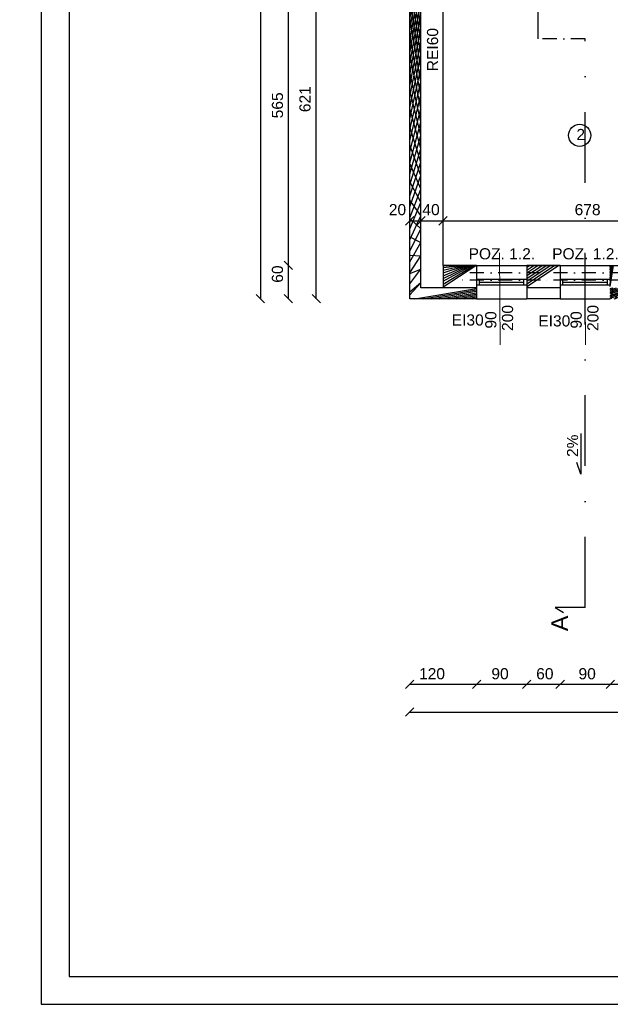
# Model space of a CAD drawing. Header units: millimetres. Extents: x 6528 to 149658, y 3342 to 12852.
# Tile 44 of 122: x 66778 to 67838, y 5984 to 7752. Entities that reach past the tile are written whole.
import ezdxf

# ---------------------------------------------------------------- set-up
doc = ezdxf.new("R2010")
doc.units = ezdxf.units.MM
doc.linetypes.add('DASHDOTX2', pattern=[50.8, 25.4, -12.7, 0, -12.7])
doc.layers.add('inne', color=7, linetype='Continuous')
doc.layers.add('R-TAB', color=1, linetype='Continuous')
doc.styles.get("Standard").update_dxf_attribs({"font": 'arial.ttf'})
doc.dimstyles.new('ISO-25', dxfattribs={"dimtxt": 2.5, "dimasz": 2.5, "dimexe": 1.25, "dimexo": 0.625, "dimtad": 1, "dimtxsty": 'Standard', "dimcen": 2.5, "dimadec": 0, "dimazin": 0, "dimtfac": 1, "dimtmove": 0, "dimatfit": 3, "dimfxl": 1, "dimarcsym": 0})
pattern_1 = [(45, (-1177794257.981769, -935731374.6151185), (-11.22532015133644, 11.22532015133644), []), (135, (-1177794257.981769, -935731374.6151185), (-11.22532015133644, -11.22532015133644), [])]

# ---------------------------------------------------------------- blocks, each defined once
blk = doc.blocks.new('_Oblique')
at = {"color": 0, "linetype": 'ByBlock', "lineweight": -2}
blk.add_line((-0.5, -0.5), (0.5, 0.5), dxfattribs=at)
blk = doc.blocks.new('*D2198')
at = {"color": 0, "lineweight": -2, "transparency": 16777216}
blk.add_line((67478.06000440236, 6558.943905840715), (67598.06000440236, 6558.943905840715), dxfattribs=at)
at = {"layer": 'Defpoints', "color": 0, "transparency": 16777216}
for p in [(67478.06000440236, 7250.670604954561), (67598.06000440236, 7250.670604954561), (67598.06000440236, 6558.943905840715)]:
    blk.add_point(p, dxfattribs=at)
at = {"color": 0, "lineweight": -2, "transparency": 16777216, "xscale": 15, "yscale": 15, "zscale": 15, "rotation": 180}
blk.add_blockref('_Oblique', (67478.06000440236, 6558.943905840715), dxfattribs=at)
at = {"color": 0, "lineweight": -2, "transparency": 16777216, "xscale": 15, "yscale": 15, "zscale": 15}
blk.add_blockref('_Oblique', (67598.06000440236, 6558.943905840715), dxfattribs=at)
at = {"color": 0, "transparency": 16777216, "insert": (67518.06000440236, 6577.617698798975), "char_height": 20, "attachment_point": 5}
blk.add_mtext('120', dxfattribs=at)
blk = doc.blocks.new('*D2199')
at = {"color": 0, "lineweight": -2, "transparency": 16777216}
blk.add_line((67598.06000440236, 6558.943905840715), (67688.06000440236, 6558.943905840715), dxfattribs=at)
at = {"layer": 'Defpoints', "color": 0, "transparency": 16777216}
for p in [(67598.06000440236, 7250.670604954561), (67688.06000440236, 7250.670604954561), (67688.06000440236, 6558.943905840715)]:
    blk.add_point(p, dxfattribs=at)
at = {"color": 0, "lineweight": -2, "transparency": 16777216, "xscale": 15, "yscale": 15, "zscale": 15, "rotation": 180}
blk.add_blockref('_Oblique', (67598.06000440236, 6558.943905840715), dxfattribs=at)
at = {"color": 0, "lineweight": -2, "transparency": 16777216, "xscale": 15, "yscale": 15, "zscale": 15}
blk.add_blockref('_Oblique', (67688.06000440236, 6558.943905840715), dxfattribs=at)
at = {"color": 0, "transparency": 16777216, "insert": (67640.14321987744, 6577.617698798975), "char_height": 20, "attachment_point": 5}
blk.add_mtext('90', dxfattribs=at)
blk = doc.blocks.new('*D2200')
at = {"color": 0, "lineweight": -2, "transparency": 16777216}
blk.add_line((67688.06000440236, 6558.943905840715), (67748.06000392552, 6558.943905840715), dxfattribs=at)
at = {"layer": 'Defpoints', "color": 0, "transparency": 16777216}
for p in [(67688.06000440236, 7250.670604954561), (67748.06000392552, 7250.670604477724), (67748.06000392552, 6558.943905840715)]:
    blk.add_point(p, dxfattribs=at)
at = {"color": 0, "lineweight": -2, "transparency": 16777216, "xscale": 15, "yscale": 15, "zscale": 15, "rotation": 180}
blk.add_blockref('_Oblique', (67688.06000440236, 6558.943905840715), dxfattribs=at)
at = {"color": 0, "lineweight": -2, "transparency": 16777216, "xscale": 15, "yscale": 15, "zscale": 15}
blk.add_blockref('_Oblique', (67748.06000392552, 6558.943905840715), dxfattribs=at)
at = {"color": 0, "transparency": 16777216, "insert": (67720.59901254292, 6577.617698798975), "char_height": 20, "attachment_point": 5}
blk.add_mtext('60', dxfattribs=at)
blk = doc.blocks.new('*D2201')
at = {"color": 0, "lineweight": -2, "transparency": 16777216}
blk.add_line((67748.06000416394, 6558.943905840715), (67838.0600048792, 6558.943905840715), dxfattribs=at)
at = {"layer": 'Defpoints', "color": 0, "transparency": 16777216}
for p in [(67748.06000416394, 7250.670604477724), (67838.0600048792, 7250.670604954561), (67838.0600048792, 6558.943905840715)]:
    blk.add_point(p, dxfattribs=at)
at = {"color": 0, "lineweight": -2, "transparency": 16777216, "xscale": 15, "yscale": 15, "zscale": 15, "rotation": 180}
blk.add_blockref('_Oblique', (67748.06000416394, 6558.943905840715), dxfattribs=at)
at = {"color": 0, "lineweight": -2, "transparency": 16777216, "xscale": 15, "yscale": 15, "zscale": 15}
blk.add_blockref('_Oblique', (67838.0600048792, 6558.943905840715), dxfattribs=at)
at = {"color": 0, "transparency": 16777216, "insert": (67796.52651159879, 6577.617698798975), "char_height": 20, "attachment_point": 5}
blk.add_mtext('90', dxfattribs=at)
blk = doc.blocks.new('*D2226')
at = {"color": 0, "lineweight": -2, "transparency": 16777216}
blk.add_line((67260.20645825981, 7875.670604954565), (67260.20645825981, 7310.670604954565), dxfattribs=at)
at = {"layer": 'Defpoints', "color": 0, "transparency": 16777216}
for p in [(67488.0600046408, 7875.670604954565), (67260.20645825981, 7310.670604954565), (67488.06000535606, 7310.670604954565)]:
    blk.add_point(p, dxfattribs=at)
at = {"color": 0, "lineweight": -2, "transparency": 16777216, "xscale": 15, "yscale": 15, "zscale": 15}
for p, rotation in [((67260.20645825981, 7875.670604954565), 90), ((67260.20645825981, 7310.670604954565), 270)]:
    blk.add_blockref('_Oblique', p, dxfattribs=dict(at, rotation=rotation))
at = {"color": 0, "transparency": 16777216, "insert": (67240.76231591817, 7597.908944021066), "char_height": 20, "attachment_point": 5, "rotation": 90}
blk.add_mtext('565', dxfattribs=at)
blk = doc.blocks.new('*D2227')
at = {"color": 0, "lineweight": -2, "transparency": 16777216}
blk.add_line((67260.20646112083, 7310.670604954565), (67260.20646112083, 7250.670605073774), dxfattribs=at)
at = {"layer": 'Defpoints', "color": 0, "transparency": 16777216}
for p in [(67488.0600046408, 7310.670604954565), (67260.20646112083, 7250.670605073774), (67478.06000440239, 7250.670605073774)]:
    blk.add_point(p, dxfattribs=at)
at = {"color": 0, "lineweight": -2, "transparency": 16777216, "xscale": 15, "yscale": 15, "zscale": 15}
for p, rotation in [((67260.20646112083, 7310.670604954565), 90), ((67260.20646112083, 7250.670605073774), 270)]:
    blk.add_blockref('_Oblique', p, dxfattribs=dict(at, rotation=rotation))
at = {"color": 0, "transparency": 16777216, "insert": (67240.76231591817, 7295.010711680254), "char_height": 20, "attachment_point": 5, "rotation": 90}
blk.add_mtext('60', dxfattribs=at)
blk = doc.blocks.new('*D2228')
at = {"color": 0, "lineweight": -2, "transparency": 16777216}
blk.add_line((67210.2064644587, 8853.670605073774), (67210.2064644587, 7250.670605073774), dxfattribs=at)
at = {"layer": 'Defpoints', "color": 0, "transparency": 16777216}
for p in [(67478.06000440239, 8853.670605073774), (67210.2064644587, 7250.670605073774), (67478.06000440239, 7250.670605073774)]:
    blk.add_point(p, dxfattribs=at)
at = {"color": 0, "lineweight": -2, "transparency": 16777216, "xscale": 15, "yscale": 15, "zscale": 15}
for p, rotation in [((67210.2064644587, 8853.670605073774), 90), ((67210.2064644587, 7250.670605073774), 270)]:
    blk.add_blockref('_Oblique', p, dxfattribs=dict(at, rotation=rotation))
at = {"color": 0, "transparency": 16777216, "insert": (67190.76231591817, 8069.215836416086), "char_height": 20, "attachment_point": 5, "rotation": 90}
blk.add_mtext('1603', dxfattribs=at)
blk = doc.blocks.new('*D2162')
at = {"color": 0, "lineweight": -2, "transparency": 16777216}
blk.add_line((67838.06000511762, 6558.943905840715), (67953.06000464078, 6558.943905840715), dxfattribs=at)
at = {"layer": 'Defpoints', "color": 0, "transparency": 16777216}
for p in [(67838.06000511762, 7250.670604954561), (67953.06000464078, 7250.670605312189), (67953.06000464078, 6558.943905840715)]:
    blk.add_point(p, dxfattribs=at)
at = {"color": 0, "lineweight": -2, "transparency": 16777216, "xscale": 15, "yscale": 15, "zscale": 15, "rotation": 180}
blk.add_blockref('_Oblique', (67838.06000511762, 6558.943905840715), dxfattribs=at)
at = {"color": 0, "lineweight": -2, "transparency": 16777216, "xscale": 15, "yscale": 15, "zscale": 15}
blk.add_blockref('_Oblique', (67953.06000464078, 6558.943905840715), dxfattribs=at)
at = {"color": 0, "transparency": 16777216, "insert": (67886.5265118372, 6577.617698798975), "char_height": 20, "attachment_point": 5}
blk.add_mtext('115', dxfattribs=at)
blk = doc.blocks.new('*D2174')
at = {"color": 0, "lineweight": -2, "transparency": 16777216}
blk.add_line((67478.06000440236, 6508.943905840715), (69325.06000440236, 6508.943905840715), dxfattribs=at)
at = {"layer": 'Defpoints', "color": 0, "transparency": 16777216}
for p in [(67478.06000440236, 7250.670604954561), (69325.06000440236, 7045.670604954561), (69325.06000440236, 6508.943905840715)]:
    blk.add_point(p, dxfattribs=at)
at = {"color": 0, "lineweight": -2, "transparency": 16777216, "xscale": 15, "yscale": 15, "zscale": 15, "rotation": 180}
blk.add_blockref('_Oblique', (67478.06000440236, 6508.943905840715), dxfattribs=at)
at = {"color": 0, "lineweight": -2, "transparency": 16777216, "xscale": 15, "yscale": 15, "zscale": 15}
blk.add_blockref('_Oblique', (69325.06000440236, 6508.943905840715), dxfattribs=at)
at = {"color": 0, "transparency": 16777216, "insert": (68416.71875541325, 6527.617698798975), "char_height": 20, "attachment_point": 5}
blk.add_mtext('1846', dxfattribs=at)
blk = doc.blocks.new('*D2084')
at = {"color": 0, "lineweight": -2, "transparency": 16777216}
blk.add_line((67538.06000440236, 7390.625447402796), (68216.06000535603, 7390.625447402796), dxfattribs=at)
at = {"layer": 'Defpoints', "color": 0, "transparency": 16777216}
for p in [(67538.06000440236, 7513.383184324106), (68216.06000535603, 7490.670604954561), (68216.06000535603, 7390.625447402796)]:
    blk.add_point(p, dxfattribs=at)
at = {"color": 0, "lineweight": -2, "transparency": 16777216, "xscale": 15, "yscale": 15, "zscale": 15, "rotation": 180}
blk.add_blockref('_Oblique', (67538.06000440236, 7390.625447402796), dxfattribs=at)
at = {"color": 0, "lineweight": -2, "transparency": 16777216, "xscale": 15, "yscale": 15, "zscale": 15}
blk.add_blockref('_Oblique', (68216.06000535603, 7390.625447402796), dxfattribs=at)
at = {"color": 0, "transparency": 16777216, "insert": (67797.33693068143, 7410.61544610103), "char_height": 20, "attachment_point": 5}
blk.add_mtext('678', dxfattribs=at)
blk = doc.blocks.new('*D2085')
at = {"color": 0, "lineweight": -2, "transparency": 16777216}
blk.add_line((67498.06000440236, 7390.625447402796), (67538.06000440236, 7390.625447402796), dxfattribs=at)
at = {"layer": 'Defpoints', "color": 0, "transparency": 16777216}
for p in [(67498.06000440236, 7513.383184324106), (67538.06000440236, 7490.670604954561), (67538.06000440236, 7390.625447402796)]:
    blk.add_point(p, dxfattribs=at)
at = {"color": 0, "lineweight": -2, "transparency": 16777216, "xscale": 15, "yscale": 15, "zscale": 15, "rotation": 180}
blk.add_blockref('_Oblique', (67498.06000440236, 7390.625447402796), dxfattribs=at)
at = {"color": 0, "lineweight": -2, "transparency": 16777216, "xscale": 15, "yscale": 15, "zscale": 15}
blk.add_blockref('_Oblique', (67538.06000440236, 7390.625447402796), dxfattribs=at)
at = {"color": 0, "transparency": 16777216, "insert": (67516.36949722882, 7410.61544610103), "char_height": 20, "attachment_point": 5}
blk.add_mtext('40', dxfattribs=at)
blk = doc.blocks.new('*D2086')
at = {"color": 0, "lineweight": -2, "transparency": 16777216}
blk.add_line((67478.06000440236, 7390.625447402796), (67498.06000440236, 7390.625447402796), dxfattribs=at)
at = {"layer": 'Defpoints', "color": 0, "transparency": 16777216}
for p in [(67478.06000440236, 7513.383184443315), (67498.06000440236, 7490.670604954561), (67498.06000440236, 7390.625447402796)]:
    blk.add_point(p, dxfattribs=at)
at = {"color": 0, "lineweight": -2, "transparency": 16777216, "xscale": 15, "yscale": 15, "zscale": 15, "rotation": 180}
blk.add_blockref('_Oblique', (67478.06000440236, 7390.625447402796), dxfattribs=at)
at = {"color": 0, "lineweight": -2, "transparency": 16777216, "xscale": 15, "yscale": 15, "zscale": 15}
blk.add_blockref('_Oblique', (67498.06000440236, 7390.625447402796), dxfattribs=at)
at = {"color": 0, "transparency": 16777216, "insert": (67456.10015957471, 7410.61544610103), "char_height": 20, "attachment_point": 5}
blk.add_mtext('20', dxfattribs=at)
blk = doc.blocks.new('*D2470')
at = {"color": 0, "lineweight": -2, "transparency": 16777216}
blk.add_line((67310.20644681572, 7250.670604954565), (67310.20644681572, 7871.850260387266), dxfattribs=at)
at = {"layer": 'Defpoints', "color": 0, "transparency": 16777216}
for p in [(67310.20644681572, 7871.850260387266), (67461.91595595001, 7871.850260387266), (67478.06000440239, 7250.670604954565)]:
    blk.add_point(p, dxfattribs=at)
at = {"color": 0, "lineweight": -2, "transparency": 16777216, "xscale": 15, "yscale": 15, "zscale": 15}
for p, rotation in [((67310.20644681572, 7871.850260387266), 90), ((67310.20644681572, 7250.670604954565), 270)]:
    blk.add_blockref('_Oblique', p, dxfattribs=dict(at, rotation=rotation))
at = {"color": 0, "transparency": 16777216, "insert": (67290.21643416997, 7609.014160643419), "char_height": 20, "attachment_point": 5, "rotation": 90}
blk.add_mtext('621', dxfattribs=at)

msp = doc.modelspace()

# ---------------------------------------------------------------- hatches: boundary and pattern name
h = msp.add_hatch()
h.set_pattern_fill('ANSI37', color=256, scale=5)
h.set_pattern_definition(pattern_1)
h.paths.add_polyline_path([(67598.06000440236, 7270.670604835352), (67498.06000440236, 7270.670604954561), (67498.06000440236, 8045.670604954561), (67478.06000440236, 8045.670604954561), (67478.06000440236, 7250.670604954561), (67598.06000440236, 7250.670604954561)])
h = msp.add_hatch()
h.set_pattern_fill('ANSI31', color=256, scale=5)
h.set_pattern_definition([(45, (-1177796886.520526, -935731374.6151185), (-11.22532015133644, 11.22532015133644), [])])
h.paths.add_polyline_path([(67598.06000440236, 7310.670604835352), (67568.06000464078, 7310.670604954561), (67538.06001274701, 7310.670618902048), (67538.06001274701, 7270.670604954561), (67598.06000440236, 7270.670604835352)])
h.paths.add_polyline_path([(67748.06000440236, 7310.670604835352), (67748.06000416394, 7310.670604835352), (67688.06000440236, 7310.670604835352), (67688.06000440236, 7270.670604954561), (67748.06000440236, 7270.670604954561)])
h.paths.add_polyline_path([(67844.06001274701, 7310.670604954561), (67838.06000440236, 7310.670604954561), (67838.06000440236, 7270.67060507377), (67844.06001274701, 7270.67060507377)])
h = msp.add_hatch()
h.set_pattern_fill('ANSI37', color=256, scale=5)
h.set_pattern_definition(pattern_1)
h.paths.add_polyline_path([(67748.06000440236, 7270.670604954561), (67688.06000440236, 7270.670604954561), (67688.06000440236, 7250.670604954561), (67748.06000440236, 7250.670604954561)])
h.paths.add_polyline_path([(67953.06000440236, 7270.67060507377), (67838.06000440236, 7270.67060507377), (67838.06000440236, 7250.670604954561), (67953.06000440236, 7250.670604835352)])
h.paths.add_polyline_path([(68103.06000440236, 7270.67060507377), (68043.06000440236, 7270.67060507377), (68043.06000440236, 7250.670604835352), (68103.06000440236, 7250.67060507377), (68103.06000440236, 7250.67060519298)])
h.paths.add_polyline_path([(68313.06000440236, 7270.67060507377), (68193.06000440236, 7270.67060507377), (68193.06000440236, 7250.67060519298), (68313.06000440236, 7250.670605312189)])
h.paths.add_polyline_path([(68643.06000440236, 7270.67060507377), (68523.06000440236, 7270.67060507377), (68523.06000440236, 7250.67060507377), (68643.06000440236, 7250.67060507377), (68643.06000440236, 7250.67060519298)])
h.paths.add_polyline_path([(68793.06000440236, 7270.670604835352), (68733.06000440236, 7270.670604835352), (68733.06000440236, 7250.670604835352), (68793.06000440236, 7250.670604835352), (68793.06000440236, 7250.67060519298)])
h.paths.add_polyline_path([(68998.06000440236, 7270.670604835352), (68883.06000440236, 7270.670604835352), (68883.06000440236, 7250.670604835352), (68998.06000440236, 7250.670604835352), (68998.06000440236, 7250.67060519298)])
h.paths.add_polyline_path([(69148.06000440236, 7270.670604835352), (69088.06000440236, 7270.670604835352), (69088.06000440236, 7250.670604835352), (69148.06000440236, 7250.670604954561)])

# ---------------------------------------------------------------- linework, layer by layer
at = {"color": 2}
msp.add_line((66816.71424381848, 10184.37950218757), (66816.71424381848, 5984.37950218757), dxfattribs=at)
for p, q in [((66866.71424381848, 10134.37950218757), (66866.71424381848, 6034.37950218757)), ((67538.06000535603, 7310.670604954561), (68216.06000535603, 7310.670604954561)), ((67598.06000440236, 7310.670605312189), (67688.06000440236, 7310.670605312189)), ((67748.06000416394, 7310.670604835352), (67838.06000416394, 7310.670604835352)), ((67598.06000440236, 7285.670604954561), (67688.06000440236, 7285.670604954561)), ((67603.06000440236, 7275.670604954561), (67603.06000440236, 7285.670604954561)), ((67683.06000440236, 7275.670604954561), (67683.06000440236, 7285.670604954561)), ((67748.06000416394, 7285.670604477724), (67838.06000416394, 7285.670604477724)), ((67753.06000416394, 7275.670604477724), (67753.06000416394, 7285.670604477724)), ((67833.06000416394, 7275.670604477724), (67833.06000416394, 7285.670604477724)), ((67598.06000440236, 7275.670604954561), (67688.06000440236, 7275.670604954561)), ((67598.06000440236, 7275.670604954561), (67603.06000440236, 7275.670604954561)), ((67603.06000440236, 7280.670604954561), (67683.06000440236, 7280.670604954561)), ((67748.06000416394, 7275.670604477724), (67838.06000416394, 7275.670604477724)), ((67748.06000416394, 7275.670604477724), (67753.06000416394, 7275.670604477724)), ((67753.06000416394, 7280.670604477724), (67833.06000416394, 7280.670604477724)), ((67598.06000440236, 7250.670604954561), (67688.06000440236, 7250.670604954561)), ((67748.06000416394, 7250.670604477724), (67838.06000416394, 7250.670604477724)), ((67785.07734148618, 7008.739731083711), (67785.07734148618, 6935.695091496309)), ((67785.07734148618, 6935.695091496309), (67777.84352557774, 6956.990897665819)), ((66866.71424381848, 6034.37950218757), (73406.71424381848, 6034.37950218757)), ((66816.71424381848, 5984.37950218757), (73456.71424381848, 5984.37950218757))]:
    msp.add_line(p, q)
at = {"linetype": 'DASHDOTX2', "lineweight": 30, "ltscale": 5}
for p, q in [((67708.4456419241, 7717.394150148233), (67708.4456419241, 9675.028612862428)), ((67792.76472418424, 6696.608413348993), (67792.76472418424, 7717.394150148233))]:
    msp.add_line(p, q, dxfattribs=at)
at = {"lineweight": 30}
for p, q in [((67478.06000440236, 7250.670604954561), (67478.06000440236, 8853.67060507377)), ((67498.06000440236, 7270.670604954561), (67498.06000440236, 8213.670604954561)), ((67538.06000440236, 7310.670604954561), (67538.06000440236, 7875.670604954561)), ((67598.06000464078, 7310.670605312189), (67538.06000440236, 7310.67060519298)), ((67538.06001274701, 7310.670604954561), (67538.06001274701, 7270.670604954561)), ((67598.06000440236, 7310.670604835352), (67598.06000440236, 7250.670604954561)), ((67748.06000440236, 7310.67060507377), (67688.06000440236, 7310.67060507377)), ((67688.06000440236, 7310.670604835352), (67688.06000440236, 7250.670604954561)), ((67748.06000440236, 7310.670604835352), (67748.06000440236, 7250.670604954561)), ((67598.06000440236, 7270.670604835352), (67498.06000440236, 7270.670604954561)), ((67748.06000440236, 7270.670604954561), (67688.06000440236, 7270.670604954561)), ((67598.06000440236, 7250.670604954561), (67478.06000440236, 7250.670604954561)), ((67748.06000440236, 7250.670604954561), (67688.06000440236, 7250.670604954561))]:
    msp.add_line(p, q, dxfattribs=at)
at = {"linetype": 'DASHDOTX2', "lineweight": 30}
msp.add_line((67792.76472418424, 7717.394150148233), (67708.4456419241, 7717.394150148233), dxfattribs=at)
at = {"lineweight": 20}
for p, q in [((67639.17861001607, 7333.066561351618), (67640.58286326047, 7168.274648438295)), ((67792.35787766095, 7333.06656087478), (67793.76213090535, 7168.274647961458))]:
    msp.add_line(p, q, dxfattribs=at)
at = {"color": 1, "linetype": 'DASHDOTX2', "lineweight": 30}
for p, q in [((67713.06000440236, 7297.06186605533), (67572.06001250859, 7297.061866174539)), ((67713.06000440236, 7284.279343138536), (67572.06001250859, 7284.279343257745)), ((67863.06000440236, 7297.06186605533), (67722.06001250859, 7297.061866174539)), ((67863.06000440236, 7284.279343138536), (67722.06001250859, 7284.279343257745))]:
    msp.add_line(p, q, dxfattribs=at)
msp.add_circle((67782.9957288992, 7543.98690725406), 20)
at = {"layer": 'inne', "lineweight": 30}
for p, q in [((67792.76472418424, 6696.608413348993), (67738.91609304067, 6696.608413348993)), ((67738.91609304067, 6696.608413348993), (67753.82459848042, 6687.48529816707))]:
    msp.add_line(p, q, dxfattribs=at)

# ---------------------------------------------------------------- texts
at = {"color": 1, "insert": (67509.02655737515, 7659.11106170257), "char_height": 20, "attachment_point": 1, "rotation": 89.99999999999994}
msp.add_mtext_dynamic_manual_height_columns('REI60', width=37.211574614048, gutter_width=12.5, heights=[0], dxfattribs=at)
at = {"attachment_point": 1}
for s, width, insert, char_height in [('2', 68.36028754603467, (67777.23791473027, 7555.610800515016), 20), ('\\pi355.2593;RZUT FUNDAMENTU', 1257.258024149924, (52825.19922041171, 6508.427438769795), 40)]:
    msp.add_mtext_dynamic_manual_height_columns(s, width=width, gutter_width=12.5, heights=[0], dxfattribs=dict(at, insert=insert, char_height=char_height))
at = {"color": 140, "char_height": 20, "attachment_point": 1}
for insert in [(67583.66993467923, 7341.48662711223), (67733.66993467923, 7341.48662711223)]:
    msp.add_mtext_dynamic_manual_height_columns('POZ. 1.2.', width=221.7822774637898, gutter_width=12.5, heights=[0], dxfattribs=dict(at, insert=insert))
at = {"lineweight": 20, "char_height": 20, "attachment_point": 1, "rotation": 89.99999999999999}
for s, width, insert in [('200', 37.211574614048, (67643.58949225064, 7192.987112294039)), ('200', 37.211574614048, (67796.76875989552, 7192.987111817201)), ('\\pt0;90', 37.211574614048, (67613.58003060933, 7197.242182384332)), ('\\pt0;90', 37.211574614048, (67766.75929825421, 7197.242181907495)), ('\\pt0,20;2%', 98.90418893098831, (67760.32096259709, 6966.682062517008))]:
    msp.add_mtext_dynamic_manual_height_columns(s, width=width, gutter_width=12.5, heights=[0], dxfattribs=dict(at, insert=insert))
at = {"color": 1, "char_height": 20, "attachment_point": 1}
for insert in [(67553.45468227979, 7222.699514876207), (67708.78757159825, 7221.039363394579)]:
    msp.add_mtext_dynamic_manual_height_columns('EI30', width=37.211574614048, gutter_width=12.5, heights=[0], dxfattribs=dict(at, insert=insert))
at = {"layer": 'inne', "color": 7, "lineweight": 35, "extrusion": (0, 0, -1), "insert": (67731.97590010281, 6682.119169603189), "char_height": 30, "width": 266.8602282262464, "attachment_point": 1, "text_direction": (-7.960204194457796e-16, -1, 0)}
msp.add_mtext('A', dxfattribs=at)
at = {"layer": 'R-TAB', "color": 0, "ltscale": 24, "insert": (60703.19700646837, 7191.945682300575), "char_height": 75, "width": 2893.397954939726, "attachment_point": 1}
msp.add_mtext('\\pi85.6485;PRZEKRÓJ II-II PRZEZ POWIERZCHNIE UTWARDZONE\\P\\pi1332.28049; 1:25', dxfattribs=at)

# ---------------------------------------------------------------- dimensions: what is measured, and where the dimension line sits
for base, p1, p2, override, picture, middle in [((67210.2064644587, 7250.670605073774), (67478.06000440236, 8853.67060507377), (67478.06000440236, 7250.67060507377), {"dimtxt": 20, "dimasz": 15, "dimblk1": 'Oblique', "dimblk2": 'Oblique', "dimsah": 1, "dimse1": 1, "dimse2": 1, "dimtmove": 2}, '*D2228', (67190.76231591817, 8069.215836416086)), ((67260.20645825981, 7310.670604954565), (67488.06000464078, 7875.670604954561), (67488.06000535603, 7310.670604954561), {"dimtxt": 20, "dimasz": 15, "dimblk1": 'Oblique', "dimblk2": 'Oblique', "dimsah": 1, "dimse1": 1, "dimse2": 1, "dimtmove": 2}, '*D2226', (67240.76231591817, 7597.908944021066)), ((67310.20644681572, 7871.850260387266), (67478.06000440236, 7250.670604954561), (67461.91595594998, 7871.850260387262), {"dimtxt": 20, "dimasz": 15, "dimdec": 0, "dimblk1": 'Oblique', "dimblk2": 'Oblique', "dimsah": 1, "dimse1": 1, "dimse2": 1, "dimtmove": 2}, '*D2470', (67290.21643416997, 7609.014160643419)), ((67260.20646112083, 7250.670605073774), (67488.06000464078, 7310.670604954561), (67478.06000440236, 7250.67060507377), {"dimtxt": 20, "dimasz": 15, "dimblk1": 'Oblique', "dimblk2": 'Oblique', "dimsah": 1, "dimse1": 1, "dimse2": 1, "dimtmove": 2}, '*D2227', (67240.76231591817, 7295.010711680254))]:
    dim = msp.add_linear_dim(base=base, p1=p1, p2=p2, angle=90, dimstyle='ISO-25', override=override)
    dim.commit()
    dim.dimension.update_dxf_attribs({"geometry": picture, "text_midpoint": middle, "dimtype": 160})
for base, p1, p2, picture, middle in [((67498.06000440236, 7390.625447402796), (67478.06000440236, 7513.383184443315), (67498.06000440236, 7490.670604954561), '*D2086', (67456.10015957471, 7410.61544610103)), ((67538.06000440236, 7390.625447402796), (67498.06000440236, 7513.383184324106), (67538.06000440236, 7490.670604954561), '*D2085', (67516.36949722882, 7410.61544610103)), ((68216.06000535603, 7390.625447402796), (67538.06000440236, 7513.383184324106), (68216.06000535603, 7490.670604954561), '*D2084', (67797.33693068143, 7410.61544610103)), ((67598.06000440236, 6558.943905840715), (67478.06000440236, 7250.670604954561), (67598.06000440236, 7250.670604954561), '*D2198', (67518.06000440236, 6577.617698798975)), ((67688.06000440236, 6558.943905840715), (67598.06000440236, 7250.670604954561), (67688.06000440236, 7250.670604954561), '*D2199', (67640.14321987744, 6577.617698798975)), ((67748.06000392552, 6558.943905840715), (67688.06000440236, 7250.670604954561), (67748.06000392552, 7250.670604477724), '*D2200', (67720.59901254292, 6577.617698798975)), ((67838.0600048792, 6558.943905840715), (67748.06000416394, 7250.670604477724), (67838.0600048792, 7250.670604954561), '*D2201', (67796.52651159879, 6577.617698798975)), ((67953.06000464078, 6558.943905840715), (67838.06000511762, 7250.670604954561), (67953.06000464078, 7250.670605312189), '*D2162', (67886.5265118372, 6577.617698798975))]:
    dim = msp.add_linear_dim(base=base, p1=p1, p2=p2, dimstyle='ISO-25', override={"dimtxt": 20, "dimasz": 15, "dimblk1": 'Oblique', "dimblk2": 'Oblique', "dimsah": 1, "dimse1": 1, "dimse2": 1, "dimtmove": 2})
    dim.commit()
    dim.dimension.update_dxf_attribs({"geometry": picture, "text_midpoint": middle, "dimtype": 160})
dim = msp.add_linear_dim(base=(69325.06000440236, 6508.943905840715), p1=(67478.06000440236, 7250.670604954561), p2=(69325.06000440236, 7045.670604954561), text='1846', dimstyle='ISO-25', override={"dimtxt": 20, "dimasz": 15, "dimblk1": 'Oblique', "dimblk2": 'Oblique', "dimsah": 1, "dimse1": 1, "dimse2": 1, "dimtmove": 2})
dim.commit()
dim.dimension.update_dxf_attribs({"geometry": '*D2174', "text_midpoint": (68416.71875541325, 6527.617698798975), "dimtype": 160})

doc.saveas('drawing.dxf')
